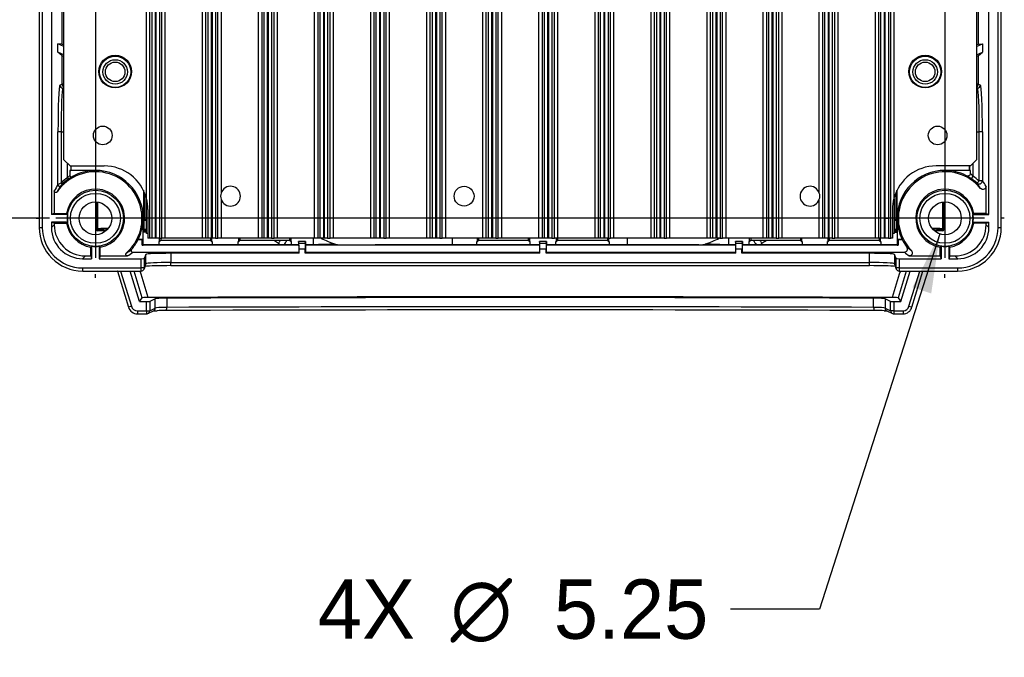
# Paper-space layout 'Layout1' of a CAD drawing. Header units: millimetres. Extents: x 18 to 263, y 21 to 193.
# Tile 8 of 9: x 184 to 263, y 51 to 103. Entities that reach past the tile are written whole.
import ezdxf
from ezdxf.enums import TextEntityAlignment as Align
from ezdxf.lldxf.tags import DXFTag

# ---------------------------------------------------------------- set-up
doc = ezdxf.new("R2010")
doc.units = ezdxf.units.MM
for name, color, linetype in [('Default', 7, 'Continuous'), ('MS-001558', 7, 'Continuous'), ('MS-001590', 7, 'Continuous'), ('MS-001592', 7, 'Continuous'), ('MS-001593', 7, 'Continuous')]:
    doc.layers.add(name, color=color, linetype=linetype)
doc.styles.add('SEACAD_Solid_Edge_ANSI', font='seans.ttf')
doc.styles.add('SEACAD_Solid_Edge_ANSI1_Symbols', font='semeca1.ttf')
tags = doc.linetypes.add('CENTER2', pattern=[28.575, 19.05, -3.175, 3.175, -3.175]).pattern_tags.tags
tags[10:11] = [DXFTag(74, 4), DXFTag(75, 0), DXFTag(340, '0'), DXFTag(46, 0.0), DXFTag(50, 0.0), DXFTag(44, 0.0), DXFTag(45, 0.0)]
tags[8:9] = [DXFTag(74, 4), DXFTag(75, 0), DXFTag(340, '0'), DXFTag(46, 0.0), DXFTag(50, 0.0), DXFTag(44, 0.0), DXFTag(45, 0.0)]
tags[6:7] = [DXFTag(74, 4), DXFTag(75, 0), DXFTag(340, '0'), DXFTag(46, 0.0), DXFTag(50, 0.0), DXFTag(44, 0.0), DXFTag(45, 0.0)]
tags[4:5] = [DXFTag(74, 4), DXFTag(75, 0), DXFTag(340, '0'), DXFTag(46, 0.0), DXFTag(50, 0.0), DXFTag(44, 0.0), DXFTag(45, 0.0)]
doc.dimstyles.new('ANSI_(inch)', dxfattribs={"dimtxt": 4.7625, "dimasz": 4.7625, "dimexe": 2.38125, "dimexo": 2.38125, "dimgap": 2.38125, "dimtad": 0, "dimtih": 1, "dimtoh": 1, "dimdec": 1, "dimlfac": 2, "dimzin": 4, "dimdsep": 46, "dimtxsty": 'SEACAD_Solid_Edge_ANSI', "dimblk1": '_SE_FILLED', "dimblk2": '_SE_FILLED', "dimsah": 1, "dimcen": 2.38125, "dimadec": 0, "dimazin": 0, "dimtfac": 1, "dimtofl": 0, "dimtmove": 0, "dimatfit": 3, "dimfxl": 1, "dimtolj": 1, "dimtzin": 4, "dimarcsym": 0})

# ---------------------------------------------------------------- blocks, each defined once
blk = doc.blocks.new('SE3')
at = {"layer": 'MS-001558', "color": 7, "linetype": 'Continuous'}
for p, q in [((194.45, 85.338), (194.45, 88.135)), ((254.45, 88.138), (254.45, 85.338)), ((194.575, 85.338), (194.45, 85.338)), ((254.45, 85.338), (254.325, 85.338))]:
    blk.add_line(p, q, dxfattribs=at)
at = {"layer": 'MS-001590', "color": 7, "linetype": 'Continuous'}
for p, q in [((185.847, 132.294), (185.847, 85.832)), ((186.097, 132.294), (186.097, 85.832)), ((262.803, 85.832), (262.803, 132.294)), ((263.053, 85.832), (263.053, 132.294)), ((186.837, 130.501), (186.837, 86.876)), ((262.063, 86.876), (262.063, 130.751)), ((187.679, 122.096), (187.679, 100.53)), ((261.222, 100.53), (261.222, 122.096)), ((187.825, 100.36), (187.34, 100.561)), ((187.34, 99.884), (187.34, 100.561)), ((187.679, 100.53), (187.34, 100.561)), ((261.075, 100.36), (261.56, 100.561)), ((261.222, 100.53), (261.56, 100.561)), ((261.56, 100.561), (261.56, 99.884)), ((187.825, 99.683), (187.34, 99.884)), ((187.679, 99.634), (187.34, 99.884)), ((187.679, 99.634), (187.679, 97.316)), ((261.075, 99.683), (261.56, 99.884)), ((261.222, 99.634), (261.56, 99.884)), ((261.222, 97.316), (261.222, 99.634)), ((187.518, 97.252), (187.679, 97.316)), ((261.222, 97.316), (261.383, 97.252)), ((187.825, 97.043), (187.755, 97.014)), ((187.825, 97.014), (187.755, 97.014)), ((261.146, 97.014), (261.075, 97.043)), ((261.146, 97.014), (261.075, 97.014)), ((187.605, 93.515), (187.358, 93.515)), ((187.358, 89.268), (187.358, 93.515)), ((187.605, 93.515), (187.825, 93.515)), ((187.605, 93.515), (187.605, 89.39)), ((261.075, 93.515), (261.295, 93.515)), ((261.295, 89.567), (261.295, 93.515)), ((261.543, 93.515), (261.295, 93.515)), ((261.543, 93.515), (261.543, 89.567)), ((188.13, 89.82), (188.13, 90.959)), ((260.771, 90.959), (260.771, 89.951)), ((190.363, 90.393), (188.31, 90.393)), ((188.31, 90.393), (188.31, 89.994)), ((188.377, 90.763), (188.377, 90.395)), ((188.42, 90.408), (188.377, 90.395)), ((188.42, 90.408), (188.42, 90.763)), ((190.363, 90.408), (188.42, 90.408)), ((190.363, 90.408), (190.363, 90.393)), ((260.481, 90.408), (258.538, 90.408)), ((258.538, 90.393), (258.538, 90.408)), ((260.591, 90.393), (258.538, 90.393)), ((260.481, 90.763), (260.481, 90.408)), ((260.523, 90.395), (260.481, 90.408)), ((260.523, 90.395), (260.523, 90.763)), ((260.591, 90.166), (260.591, 90.393)), ((261.543, 89.567), (261.295, 89.567)), ((187.06, 88.757), (187.06, 86.942)), ((194.208, 88.823), (194.208, 85.464)), ((194.226, 88.788), (194.226, 85.481)), ((194.308, 88.605), (194.308, 86.442)), ((254.593, 88.605), (254.593, 86.442)), ((254.675, 85.481), (254.675, 88.788)), ((254.692, 85.464), (254.692, 88.823)), ((261.841, 86.942), (261.841, 89.127)), ((187.06, 86.942), (186.837, 86.876)), ((187.06, 86.942), (188.05, 86.942)), ((194.065, 87.073), (194.065, 86.053)), ((254.836, 86.053), (254.836, 87.073)), ((261.841, 86.942), (260.85, 86.942)), ((261.841, 86.942), (262.063, 86.876)), ((188.13, 86.876), (186.837, 86.876)), ((186.837, 86.251), (186.837, 85.823)), ((188.13, 86.251), (186.837, 86.251)), ((187.06, 86.184), (186.837, 86.251)), ((187.06, 86.184), (187.06, 86.045)), ((187.06, 86.184), (188.05, 86.184)), ((194.189, 86.387), (194.189, 85.444)), ((194.205, 86.563), (194.207, 86.563)), ((194.205, 86.563), (194.205, 85.46)), ((194.207, 84.433), (194.207, 86.563)), ((254.693, 86.563), (254.693, 84.433)), ((254.693, 86.563), (254.696, 86.563)), ((254.696, 85.46), (254.696, 86.563)), ((254.712, 85.444), (254.712, 86.387)), ((260.77, 86.876), (262.063, 86.876)), ((260.77, 86.251), (262.063, 86.251)), ((261.841, 86.184), (260.85, 86.184)), ((261.841, 86.184), (262.063, 86.251)), ((261.841, 86.045), (261.841, 86.184)), ((262.063, 85.823), (262.063, 86.251)), ((185.847, 85.832), (186.097, 85.832)), ((187.06, 86.045), (186.837, 85.823)), ((194.205, 85.46), (194.189, 85.444)), ((194.193, 85.444), (194.189, 85.444)), ((194.193, 85.444), (194.205, 85.46)), ((194.193, 84.413), (194.193, 85.444)), ((194.226, 85.481), (194.208, 85.464)), ((194.45, 85.464), (194.208, 85.464)), ((194.308, 85.563), (194.226, 85.481)), ((194.308, 85.61), (194.308, 85.563)), ((194.45, 85.563), (194.308, 85.563)), ((254.45, 85.563), (254.593, 85.563)), ((254.45, 85.464), (254.692, 85.464)), ((254.593, 85.61), (254.593, 85.563)), ((254.593, 85.563), (254.675, 85.481)), ((254.675, 85.481), (254.692, 85.464)), ((254.708, 85.444), (254.696, 85.46)), ((254.696, 85.46), (254.712, 85.444)), ((254.708, 85.444), (254.708, 84.413)), ((254.708, 85.444), (254.712, 85.444)), ((262.063, 85.823), (261.841, 86.045)), ((262.803, 85.832), (263.053, 85.832)), ((193.789, 84.855), (193.792, 84.858)), ((193.789, 84.855), (194.105, 84.855)), ((194.105, 84.858), (193.792, 84.858)), ((194.105, 84.858), (194.105, 84.855)), ((194.105, 84.412), (194.105, 84.855)), ((195.472, 84.433), (195.472, 84.696)), ((195.472, 84.696), (195.515, 84.696)), ((195.515, 84.696), (195.515, 84.963)), ((195.6, 84.781), (195.515, 84.696)), ((195.6, 84.963), (195.6, 84.781)), ((199.6, 84.781), (195.6, 84.781)), ((199.6, 84.963), (199.6, 84.781)), ((199.685, 84.696), (199.6, 84.781)), ((199.685, 84.963), (199.685, 84.696)), ((199.685, 84.696), (199.729, 84.696)), ((199.729, 84.696), (199.729, 84.433)), ((201.822, 84.433), (201.822, 84.696)), ((201.822, 84.696), (201.865, 84.696)), ((201.865, 84.696), (201.865, 84.963)), ((201.95, 84.781), (201.865, 84.696)), ((201.95, 84.963), (201.95, 84.781)), ((205.95, 84.781), (201.95, 84.781)), ((205.95, 84.963), (205.95, 84.781)), ((206.035, 84.696), (205.95, 84.781)), ((206.035, 84.963), (206.035, 84.696)), ((206.035, 84.696), (206.079, 84.696)), ((206.079, 84.696), (206.079, 84.433)), ((207.231, 84.707), (206.67, 84.707)), ((206.67, 84.707), (206.67, 84.433)), ((206.696, 84.575), (206.67, 84.707)), ((206.696, 84.575), (207.204, 84.575)), ((207.204, 84.575), (207.231, 84.707)), ((207.231, 84.707), (207.231, 84.433)), ((207.825, 84.963), (207.825, 84.433)), ((219.015, 84.433), (219.015, 84.963)), ((220.972, 84.696), (221.015, 84.696)), ((220.972, 84.433), (220.972, 84.696)), ((221.015, 84.696), (221.015, 84.963)), ((221.1, 84.781), (221.015, 84.696)), ((221.1, 84.963), (221.1, 84.781)), ((225.1, 84.781), (221.1, 84.781)), ((225.1, 84.963), (225.1, 84.781)), ((225.185, 84.696), (225.1, 84.781)), ((225.185, 84.963), (225.185, 84.696)), ((225.185, 84.696), (225.229, 84.696)), ((225.229, 84.696), (225.229, 84.433)), ((226.556, 84.707), (225.995, 84.707)), ((225.995, 84.707), (225.995, 84.433)), ((226.021, 84.575), (225.995, 84.707)), ((226.021, 84.575), (226.529, 84.575)), ((226.529, 84.575), (226.556, 84.707)), ((226.556, 84.707), (226.556, 84.433)), ((227.322, 84.696), (227.365, 84.696)), ((227.322, 84.433), (227.322, 84.696)), ((227.365, 84.696), (227.365, 84.963)), ((227.45, 84.781), (227.365, 84.696)), ((227.45, 84.963), (227.45, 84.781)), ((231.45, 84.781), (227.45, 84.781)), ((231.45, 84.963), (231.45, 84.781)), ((231.535, 84.696), (231.45, 84.781)), ((231.535, 84.963), (231.535, 84.696)), ((231.535, 84.696), (231.579, 84.696)), ((231.579, 84.696), (231.579, 84.433)), ((233.028, 84.963), (233.028, 84.433)), ((241.183, 84.433), (241.183, 84.963)), ((242.281, 84.707), (241.72, 84.707)), ((241.72, 84.707), (241.72, 84.433)), ((241.746, 84.575), (241.72, 84.707)), ((241.746, 84.575), (242.254, 84.575)), ((242.254, 84.575), (242.281, 84.707)), ((242.281, 84.707), (242.281, 84.433)), ((242.822, 84.433), (242.822, 84.696)), ((242.822, 84.696), (242.865, 84.696)), ((242.865, 84.696), (242.865, 84.963)), ((242.95, 84.781), (242.865, 84.696)), ((242.95, 84.963), (242.95, 84.781)), ((246.95, 84.781), (242.95, 84.781)), ((246.95, 84.963), (246.95, 84.781)), ((247.035, 84.696), (246.95, 84.781)), ((247.035, 84.963), (247.035, 84.696)), ((247.035, 84.696), (247.079, 84.696)), ((247.079, 84.696), (247.079, 84.433)), ((249.122, 84.433), (249.122, 84.696)), ((249.122, 84.696), (249.165, 84.696)), ((249.165, 84.696), (249.165, 84.963)), ((249.25, 84.781), (249.165, 84.696)), ((249.25, 84.963), (249.25, 84.781)), ((253.25, 84.781), (249.25, 84.781)), ((253.25, 84.963), (253.25, 84.781)), ((253.335, 84.696), (253.25, 84.781)), ((253.335, 84.963), (253.335, 84.696)), ((253.335, 84.696), (253.379, 84.696)), ((253.379, 84.696), (253.379, 84.433)), ((254.795, 84.855), (254.795, 84.858)), ((255.108, 84.858), (254.795, 84.858)), ((254.795, 84.855), (255.111, 84.855)), ((254.795, 84.855), (254.795, 84.412)), ((255.108, 84.858), (255.111, 84.855)), ((189.984, 83.548), (189.984, 84.251)), ((190.05, 84.33), (190.05, 83.325)), ((190.675, 84.33), (190.675, 83.325)), ((190.742, 83.548), (190.742, 84.251)), ((193.357, 83.856), (206.68, 83.856)), ((194.105, 84.413), (194.193, 84.413)), ((206.68, 84.412), (194.105, 84.412)), ((194.207, 84.433), (194.193, 84.413)), ((195.472, 84.433), (194.207, 84.433)), ((195.475, 84.43), (195.472, 84.433)), ((199.725, 84.43), (195.475, 84.43)), ((199.729, 84.433), (199.725, 84.43)), ((201.822, 84.433), (199.729, 84.433)), ((201.825, 84.43), (201.822, 84.433)), ((206.075, 84.43), (201.825, 84.43)), ((206.079, 84.433), (206.075, 84.43)), ((206.67, 84.433), (206.079, 84.433)), ((206.67, 84.433), (206.68, 84.412)), ((206.68, 84.412), (206.68, 83.856)), ((206.7, 83.754), (206.68, 83.856)), ((206.7, 83.754), (206.7, 84.075)), ((207.2, 84.075), (206.7, 84.075)), ((207.2, 83.754), (207.2, 84.075)), ((207.2, 83.754), (207.221, 83.856)), ((207.231, 84.433), (207.22, 84.412)), ((207.22, 84.412), (207.221, 83.856)), ((226.005, 84.412), (207.22, 84.412)), ((207.221, 83.856), (226.005, 83.856)), ((207.825, 84.433), (207.231, 84.433)), ((207.825, 84.433), (207.827, 84.431)), ((207.827, 84.431), (219.013, 84.431)), ((219.013, 84.431), (219.015, 84.433)), ((220.972, 84.433), (219.015, 84.433)), ((220.975, 84.43), (220.972, 84.433)), ((225.225, 84.43), (220.975, 84.43)), ((225.229, 84.433), (225.225, 84.43)), ((225.995, 84.433), (225.229, 84.433)), ((225.995, 84.433), (226.005, 84.412)), ((226.005, 84.412), (226.005, 83.856)), ((226.025, 83.754), (226.005, 83.856)), ((226.025, 83.754), (226.025, 84.075)), ((226.525, 84.075), (226.025, 84.075)), ((226.525, 83.754), (226.525, 84.075)), ((226.525, 83.754), (226.546, 83.856)), ((226.556, 84.433), (226.545, 84.412)), ((226.545, 84.412), (226.546, 83.856)), ((241.73, 84.412), (226.545, 84.412)), ((226.546, 83.856), (241.73, 83.856)), ((227.322, 84.433), (226.556, 84.433)), ((227.325, 84.43), (227.322, 84.433)), ((231.575, 84.43), (227.325, 84.43)), ((231.579, 84.433), (231.575, 84.43)), ((233.028, 84.433), (231.579, 84.433)), ((233.028, 84.433), (233.034, 84.426)), ((233.034, 84.426), (241.176, 84.426)), ((241.176, 84.426), (241.183, 84.433)), ((241.72, 84.433), (241.183, 84.433)), ((241.72, 84.433), (241.73, 84.412)), ((241.73, 84.412), (241.73, 83.856)), ((241.75, 83.754), (241.73, 83.856)), ((241.75, 83.754), (241.75, 84.075)), ((242.25, 84.075), (241.75, 84.075)), ((242.25, 83.754), (242.25, 84.075)), ((242.25, 83.754), (242.271, 83.856)), ((242.281, 84.433), (242.27, 84.412)), ((254.795, 84.412), (242.27, 84.412)), ((242.27, 84.412), (242.271, 83.856)), ((242.271, 83.856), (255.282, 83.856)), ((242.822, 84.433), (242.281, 84.433)), ((242.825, 84.43), (242.822, 84.433)), ((247.075, 84.43), (242.825, 84.43)), ((247.079, 84.433), (247.075, 84.43)), ((249.122, 84.433), (247.079, 84.433)), ((249.125, 84.43), (249.122, 84.433)), ((253.375, 84.43), (249.125, 84.43)), ((253.379, 84.433), (253.375, 84.43)), ((254.693, 84.433), (253.379, 84.433)), ((254.708, 84.413), (254.693, 84.433)), ((254.708, 84.413), (254.795, 84.413)), ((258.159, 83.548), (258.159, 84.251)), ((258.225, 84.33), (258.225, 83.325)), ((258.85, 84.33), (258.85, 83.325)), ((258.917, 83.548), (258.917, 84.251)), ((189.335, 83.325), (189.557, 83.548)), ((189.335, 83.325), (190.05, 83.325)), ((189.557, 83.548), (189.984, 83.548)), ((189.984, 83.548), (190.05, 83.325)), ((190.742, 83.548), (190.675, 83.325)), ((190.675, 83.325), (194.033, 83.325)), ((190.742, 83.548), (192.924, 83.548)), ((194.033, 82.585), (194.033, 83.325)), ((194.416, 83.668), (194.283, 83.336)), ((194.283, 83.336), (194.283, 82.585)), ((194.416, 82.918), (194.416, 83.668)), ((196.416, 83.754), (196.416, 83.014)), ((206.7, 83.754), (196.416, 83.754)), ((196.416, 83.014), (252.485, 83.014)), ((196.416, 82.764), (196.416, 83.014)), ((226.025, 83.754), (207.2, 83.754)), ((241.75, 83.754), (226.525, 83.754)), ((252.485, 83.754), (242.25, 83.754)), ((252.485, 83.014), (252.485, 83.754)), ((252.485, 82.764), (252.485, 83.014)), ((254.485, 83.668), (254.485, 82.918)), ((254.617, 83.336), (254.485, 83.668)), ((254.617, 82.585), (254.617, 83.336)), ((254.867, 83.325), (258.225, 83.325)), ((254.867, 83.325), (254.867, 82.585)), ((255.666, 83.548), (258.159, 83.548)), ((258.159, 83.548), (258.225, 83.325)), ((258.917, 83.548), (258.85, 83.325)), ((258.85, 83.325), (259.566, 83.325)), ((258.917, 83.548), (259.343, 83.548)), ((259.343, 83.548), (259.566, 83.325)), ((189.344, 82.585), (194.033, 82.585)), ((189.344, 82.335), (189.344, 82.585)), ((189.344, 82.335), (194.033, 82.335)), ((194.283, 82.585), (194.033, 82.585)), ((194.033, 82.335), (194.033, 82.585)), ((194.265, 82.492), (194.398, 82.825)), ((194.283, 82.585), (194.416, 82.918)), ((196.416, 82.764), (252.485, 82.764)), ((254.485, 82.918), (254.617, 82.585)), ((254.502, 82.825), (254.635, 82.492)), ((254.867, 82.585), (254.617, 82.585)), ((254.867, 82.585), (259.556, 82.585)), ((254.867, 82.585), (254.867, 82.335)), ((254.867, 82.335), (259.556, 82.335)), ((259.556, 82.585), (259.556, 82.335))]:
    blk.add_line(p, q, dxfattribs=at)
for centre, radius in [((191.95, 98.313), 1.25), ((256.95, 98.313), 1.25), ((191.95, 98.313), 0.98), ((191.95, 98.313), 0.784), ((256.95, 98.313), 0.98), ((256.95, 98.313), 0.784), ((190.363, 86.563), 2.254), ((190.363, 86.563), 2.004), ((258.538, 86.563), 2.254), ((258.538, 86.563), 2.004), ((190.363, 86.563), 1.312), ((258.538, 86.563), 1.312)]:
    blk.add_circle(centre, radius, dxfattribs=at)
for centre, radius, start, end in [((190.363, 86.563), 3.737, 7.84916, 145.3732), ((190.363, 86.563), 3.83, 90, 118.73718), ((190.363, 86.563), 3.845, 0, 90), ((258.538, 86.563), 3.845, 90, 180), ((258.538, 86.563), 3.737, 40.02979, 172.15084), ((258.538, 86.563), 3.83, 64.06358, 90), ((258.598, 88.312), 2.722, 37.02706, 42.92369), ((189.566, 85.086), 4.729, 114.49775, 117.84116), ((189.185, 87.743), 2.16, 133.89619, 138.23813), ((190.366, 86.563), 3.951, 124.47107, 134.326), ((190.36, 86.563), 3.826, 124.46975, 134.32568), ((190.431, 87.624), 3.181, 131.82113, 136.33248), ((190.809, 85.897), 4.629, 119.61352, 124.37773), ((258.129, 85.92), 4.588, 56.66476, 62.98406), ((258.541, 86.564), 3.823, 47.49223, 56.51918), ((258.53, 86.563), 4.062, 47.49272, 56.5155), ((261.293, 89.567), 0.25, 227.63809, 359.8617), ((257.23, 86.509), 4.84, 30.5164, 36.42187), ((261.283, 89.567), 0.0125, 227.52535, 0.15286), ((191.587, 86.538), 4.806, 146.61852, 153.44438), ((190.363, 86.563), 2.343, 279.31394, 170.68606), ((258.538, 86.563), 2.343, 9.31394, 260.68606), ((196.453, 96.916), 13.042, 229.88673, 230.34412), ((252.28, 97.117), 13.303, 309.66037, 310.10878), ((196.621, 76.009), 13.303, 129.66037, 130.10878), ((190.363, 86.563), 2.343, 189.31394, 260.68606), ((190.363, 86.563), 2.254, 172.032, 187.968), ((190.363, 86.563), 3.83, 333.5693, 357.36587), ((258.538, 86.563), 3.83, 182.63413, 206.4307), ((258.538, 86.563), 2.343, 279.31394, 350.68606), ((258.538, 86.563), 2.254, 352.032, 7.968), ((252.28, 76.009), 13.303, 49.89122, 50.33963), ((190.363, 86.563), 3.737, 311.54569, 352.15084), ((258.538, 86.563), 3.737, 187.84916, 223.91578), ((190.363, 86.561), 3.828, 319.2461, 333.53137), ((258.538, 86.561), 3.828, 206.46863, 217.02869), ((179.809, 92.821), 13.303, 319.89122, 320.33963), ((190.363, 86.563), 2.254, 262.032, 277.968), ((200.917, 92.821), 13.303, 219.66037, 220.10878), ((190.3, 87.833), 4.795, 302.00403, 308.15693), ((193.357, 83.981), 0.125, 139.29109, 270.13141), ((255.282, 84.105), 0.25, 269.8876, 36.98216), ((258.625, 87.899), 4.812, 229.21948, 234.72228), ((247.984, 92.821), 13.303, 319.89122, 320.33963), ((258.538, 86.563), 2.254, 262.032, 277.968), ((269.092, 92.821), 13.303, 219.66037, 220.10878), ((194.033, 82.585), 0.25, 270, 338.20913), ((254.867, 82.585), 0.25, 201.79087, 270)]:
    blk.add_arc(centre, radius, start, end, dxfattribs=at)
for centre, major_axis, ratio, start_param, end_param in [((192.674, 98.458), (-5, 2.071), 0.012094, -0.24174, -0.038623), ((256.227, 98.458), (5, 2.071), 0.012094, 0.038623, 0.24174), ((192.674, 97.568), (-5, 2.071), 0.012094, 0.048644, 0.251761), ((256.227, 97.568), (5, 2.071), 0.012094, -0.251761, -0.048644), ((187.521, 93.515), (0, -3.738), 0.043619, 3.159029, 4.712389), ((187.755, 97.252), (0.088, -0.221), 0.998896, 4.332447, 5.902482), ((192.674, 97.313), (-5, 0), 0.016626, -0.246751, -0.043633), ((187.916, 97.316), (0.088, -0.221), 0.998896, 4.332447, 5.51075), ((256.227, 97.313), (5, 0), 0.016626, 0.043633, 0.246751), ((260.985, 97.316), (0.088, 0.221), 0.998896, 3.914028, 5.092331), ((261.146, 97.252), (0.088, 0.221), 0.998896, 3.522296, 5.092331), ((261.38, 93.515), (0, 3.738), 0.043619, 4.712389, 6.265749), ((187.758, 93.515), (0, 3.5), 0.043619, 0.017434, 1.570794), ((261.143, 93.515), (0, 3.5), 0.043619, 4.712391, 6.265751), ((188.14, 90.395), (0.238, 0), 0.013091, -0.775967, -0.043633), ((260.76, 90.395), (-0.237, 0), 0.013091, 0.043633, 0.775967), ((187.6, 89.39), (0.0873, -0.0894), 0.031219, 0.013096, 1.540313), ((188.124, 89.82), (0.071, -0.103), 0.035971, 0.013098, 1.546106), ((260.781, 89.951), (-0.131, -0.198), 0.036391, 4.736457, 6.270087), ((261.285, 89.558), (-0.16, -0.175), 0.03217, 4.741866, 6.270089), ((257.173, 86.563), (5.387, 0), 0.953994, 0.522353, 0.624309), ((191.824, 86.563), (-5.29, 0), 0.953994, 5.717587, 5.83343), ((187.482, 89.268), (0.104, -0.069), 0.996908, 3.730138, 6.115811), ((192.009, 86.563), (-2.195, 0), 0.661476, 3.141593, 3.500675), ((256.891, 86.563), (-2.195, 0), 0.661476, 5.924102, 6.283185), ((192.009, 86.563), (2.195, 0), 0.661476, 5.924102, 6.161686), ((256.891, 86.563), (-2.195, 0), 0.661476, 0.121499, 0.359083), ((189.35, 85.838), (2.479, 2.479), 0.99837, 2.357146, 3.926039), ((189.35, 85.838), (2.302, 2.302), 0.998099, 2.357146, 3.926039), ((189.34, 85.827), (1.771, 1.771), 0.998099, 2.357146, 3.926039), ((189.562, 86.05), (1.771, 1.771), 0.998099, 2.357146, 3.926039), ((259.338, 86.05), (-1.771, 1.771), 0.998099, 2.357146, 3.926039), ((259.55, 85.838), (-2.302, 2.302), 0.998099, 2.357146, 3.926039), ((259.55, 85.838), (-2.479, 2.479), 0.99837, 2.357146, 3.926039), ((259.561, 85.827), (-1.771, 1.771), 0.998099, 2.357146, 3.926039), ((206.696, 84.075), (0, -0.5), 0.008727, 1.570796, 3.097959), ((207.205, 84.075), (0, 0.5), 0.008727, 0.043633, 1.570796), ((226.021, 84.075), (0, -0.5), 0.008727, 1.570796, 3.097959), ((226.53, 84.075), (0, 0.5), 0.008727, 0.043633, 1.570796), ((241.746, 84.075), (0, -0.5), 0.008727, 1.570796, 3.097959), ((242.255, 84.075), (0, 0.5), 0.008727, 0.043633, 1.570796), ((190.363, 87.996), (0, -5.196), 0.953994, 0.542986, 0.648708), ((258.538, 87.9), (0, -5.292), 0.953994, 5.582245, 5.678118), ((194.033, 83.336), (0.25, 0), 0.043661, 4.712389, 6.265732), ((196.416, 83.667), (-2, 0), 0.043661, 4.712389, 6.265732), ((196.416, 82.916), (-2, 0), 0.049119, 4.712389, 6.265732), ((252.485, 83.667), (2, 0), 0.043661, 0.017453, 1.570796), ((252.485, 82.916), (-2, 0), 0.049119, 3.159046, 4.712389), ((254.867, 83.336), (-0.25, 0), 0.043661, 0.017453, 1.570796), ((194.033, 82.585), (-0.232, 0.093), 0.998896, 3.141593, 3.522296), ((196.416, 82.666), (-2.25, 0), 0.043661, 4.712389, 5.875257), ((194.166, 82.918), (-0.232, 0.093), 0.998896, 3.141593, 3.522296), ((252.485, 82.666), (2.25, 0), 0.043661, 0.407928, 1.570796), ((254.735, 82.918), (0.232, 0.093), 0.998896, 2.760889, 3.141593), ((254.867, 82.585), (0.232, 0.093), 0.998896, 2.760889, 3.141593)]:
    blk.add_ellipse(centre, major_axis=major_axis, ratio=ratio, start_param=start_param, end_param=end_param, dxfattribs=at)
for points, knots in [([(260.213, 90.007), (260.286, 89.972), (260.372, 89.969), (260.486, 90.005), (260.523, 90.024), (260.578, 90.084), (260.591, 90.125), (260.591, 90.166)], [0, 0, 0, 0, 0.5, 0.5, 0.75, 0.75, 1, 1, 1, 1]), ([(188.31, 89.994), (188.31, 89.972), (188.317, 89.949), (188.349, 89.917), (188.37, 89.908), (188.435, 89.893), (188.482, 89.9), (188.521, 89.921)], [0, 0, 0, 0, 0.25, 0.25, 0.5, 0.5, 1, 1, 1, 1]), ([(187.288, 88.687), (187.285, 88.682), (187.282, 88.678), (187.278, 88.674), (187.269, 88.664), (187.257, 88.655), (187.245, 88.648), (187.233, 88.641), (187.219, 88.636), (187.205, 88.634), (187.191, 88.632), (187.177, 88.632), (187.163, 88.634), (187.149, 88.636), (187.136, 88.641), (187.124, 88.648), (187.111, 88.655), (187.1, 88.664), (187.091, 88.674), (187.082, 88.685), (187.074, 88.697), (187.069, 88.71), (187.064, 88.723), (187.061, 88.737), (187.06, 88.751), (187.06, 88.753), (187.06, 88.755), (187.06, 88.757)], [0, 0, 0, 0, 0.048975, 0.048975, 0.048975, 0.182887, 0.182887, 0.182887, 0.316761, 0.316761, 0.316761, 0.450065, 0.450065, 0.450065, 0.582776, 0.582776, 0.582776, 0.715129, 0.715129, 0.715129, 0.847514, 0.847514, 0.847514, 0.980306, 0.980306, 0.980306, 1, 1, 1, 1]), ([(261.841, 89.127), (261.841, 89.075), (261.825, 89.025), (261.766, 88.942), (261.724, 88.909), (261.628, 88.875), (261.575, 88.872), (261.477, 88.899), (261.432, 88.927), (261.399, 88.967)], [0, 0, 0, 0, 0.25, 0.25, 0.5, 0.5, 0.75, 0.75, 1, 1, 1, 1]), ([(192.924, 83.548), (192.898, 83.548), (192.873, 83.555), (192.832, 83.584), (192.816, 83.605), (192.798, 83.652), (192.797, 83.678), (192.809, 83.727), (192.822, 83.749), (192.841, 83.766)], [0, 0, 0, 0, 0.25, 0.25, 0.5, 0.5, 0.75, 0.75, 1, 1, 1, 1]), ([(255.846, 83.971), (255.88, 83.936), (255.903, 83.89), (255.921, 83.795), (255.915, 83.745), (255.877, 83.655), (255.845, 83.616), (255.764, 83.562), (255.715, 83.548), (255.666, 83.548)], [0, 0, 0, 0, 0.25, 0.25, 0.5, 0.5, 0.75, 0.75, 1, 1, 1, 1])]:
    blk.add_open_spline(points, degree=3, knots=knots, dxfattribs=at)
at = {"layer": 'MS-001592', "color": 7, "linetype": 'Continuous'}
for p, q in [((194.706, 133.213), (194.706, 84.963)), ((194.903, 84.963), (194.903, 133.213)), ((195.153, 133.213), (195.153, 84.963)), ((195.248, 84.963), (195.248, 133.213)), ((195.498, 133.213), (195.498, 84.963)), ((195.695, 84.963), (195.695, 133.213)), ((195.945, 133.213), (195.945, 84.963)), ((198.956, 84.963), (198.956, 133.213)), ((199.206, 133.213), (199.206, 84.963)), ((199.403, 84.963), (199.403, 133.213)), ((199.653, 133.213), (199.653, 84.963)), ((199.748, 84.963), (199.748, 133.213)), ((199.998, 133.213), (199.998, 84.963)), ((200.195, 84.963), (200.195, 133.213)), ((200.445, 133.213), (200.445, 88.586)), ((203.456, 84.963), (203.456, 133.213)), ((203.706, 133.213), (203.706, 84.963)), ((203.903, 84.963), (203.903, 133.213)), ((204.153, 133.213), (204.153, 84.963)), ((204.248, 84.963), (204.248, 133.213)), ((204.498, 133.213), (204.498, 84.963)), ((204.695, 84.963), (204.695, 133.213)), ((204.945, 133.213), (204.945, 84.963)), ((207.956, 84.963), (207.956, 133.213)), ((208.206, 133.213), (208.206, 84.963)), ((208.403, 84.963), (208.403, 133.213)), ((208.653, 133.213), (208.653, 84.963)), ((208.748, 84.963), (208.748, 133.213)), ((208.998, 133.213), (208.998, 84.963)), ((209.195, 84.963), (209.195, 133.213)), ((209.445, 133.213), (209.445, 84.963)), ((212.456, 84.963), (212.456, 133.213)), ((212.706, 133.213), (212.706, 84.963)), ((212.903, 84.963), (212.903, 133.213)), ((213.153, 133.213), (213.153, 84.963)), ((213.248, 84.963), (213.248, 133.213)), ((213.498, 133.213), (213.498, 84.963)), ((213.695, 84.963), (213.695, 133.213)), ((213.945, 133.213), (213.945, 84.963)), ((216.956, 84.963), (216.956, 133.213)), ((217.206, 133.213), (217.206, 84.963)), ((217.403, 84.963), (217.403, 133.213)), ((217.653, 133.213), (217.653, 84.963)), ((217.748, 84.963), (217.748, 133.213)), ((217.998, 133.213), (217.998, 84.963)), ((218.195, 84.963), (218.195, 133.213)), ((218.445, 133.213), (218.445, 84.963)), ((221.456, 84.963), (221.456, 133.213)), ((221.706, 133.213), (221.706, 84.963)), ((221.903, 84.963), (221.903, 133.213)), ((222.153, 133.213), (222.153, 84.963)), ((222.248, 84.963), (222.248, 133.213)), ((222.498, 133.213), (222.498, 84.963)), ((222.695, 84.963), (222.695, 133.213)), ((222.945, 133.213), (222.945, 84.963)), ((225.956, 84.963), (225.956, 133.213)), ((226.206, 133.213), (226.206, 84.963)), ((226.403, 84.963), (226.403, 133.213)), ((226.653, 133.213), (226.653, 84.963)), ((226.748, 84.963), (226.748, 133.213)), ((226.998, 133.213), (226.998, 84.963)), ((227.195, 84.963), (227.195, 133.213)), ((227.445, 133.213), (227.445, 84.963)), ((230.456, 84.963), (230.456, 133.213)), ((230.706, 133.213), (230.706, 84.963)), ((230.903, 84.963), (230.903, 133.213)), ((231.153, 133.213), (231.153, 84.963)), ((231.248, 84.963), (231.248, 133.213)), ((231.498, 133.213), (231.498, 84.963)), ((231.695, 84.963), (231.695, 133.213)), ((231.945, 133.213), (231.945, 84.963)), ((234.956, 84.963), (234.956, 133.213)), ((235.206, 133.213), (235.206, 84.963)), ((235.403, 84.963), (235.403, 133.213)), ((235.653, 133.213), (235.653, 84.963)), ((235.748, 84.963), (235.748, 133.213)), ((235.998, 133.213), (235.998, 84.963)), ((236.195, 84.963), (236.195, 133.213)), ((236.445, 133.213), (236.445, 84.963)), ((239.456, 84.963), (239.456, 133.213)), ((239.706, 133.213), (239.706, 84.963)), ((239.903, 84.963), (239.903, 133.213)), ((240.153, 133.213), (240.153, 84.963)), ((240.248, 84.963), (240.248, 133.213)), ((240.498, 133.213), (240.498, 84.963)), ((240.695, 84.963), (240.695, 133.213)), ((240.945, 133.213), (240.945, 84.963)), ((243.956, 84.963), (243.956, 133.213)), ((244.206, 133.213), (244.206, 84.963)), ((244.403, 84.963), (244.403, 133.213)), ((244.653, 133.213), (244.653, 84.963)), ((244.748, 84.963), (244.748, 133.213)), ((244.998, 133.213), (244.998, 84.963)), ((245.195, 84.963), (245.195, 133.213)), ((245.445, 133.213), (245.445, 84.963)), ((248.456, 88.586), (248.456, 133.213)), ((248.706, 133.213), (248.706, 84.963)), ((248.903, 84.963), (248.903, 133.213)), ((249.153, 133.213), (249.153, 84.963)), ((249.248, 84.963), (249.248, 133.213)), ((249.498, 133.213), (249.498, 84.963)), ((249.695, 84.963), (249.695, 133.213)), ((249.945, 133.213), (249.945, 84.963)), ((252.956, 84.963), (252.956, 133.213)), ((253.206, 133.213), (253.206, 84.963)), ((253.403, 84.963), (253.403, 133.213)), ((253.653, 133.213), (253.653, 84.963)), ((253.748, 84.963), (253.748, 133.213)), ((253.998, 133.213), (253.998, 84.963)), ((254.195, 84.963), (254.195, 133.213)), ((194.456, 88.17), (194.456, 129.481)), ((254.445, 129.481), (254.445, 88.17)), ((187.825, 91.263), (187.825, 126.388)), ((261.075, 126.388), (261.075, 91.263)), ((187.825, 91.263), (188.325, 90.763)), ((260.575, 90.763), (261.075, 91.263)), ((188.325, 90.763), (191.075, 90.763)), ((260.575, 90.763), (257.825, 90.763)), ((200.445, 88.09), (200.445, 84.963)), ((248.456, 84.963), (248.456, 88.09)), ((194.575, 87.263), (194.575, 84.963)), ((254.325, 87.263), (254.325, 84.963)), ((194.706, 84.963), (194.575, 84.963)), ((194.903, 84.963), (194.706, 84.963)), ((195.153, 84.963), (194.903, 84.963)), ((195.248, 84.963), (195.153, 84.963)), ((195.498, 84.963), (195.248, 84.963)), ((195.498, 84.963), (195.695, 84.963)), ((195.945, 84.963), (195.695, 84.963)), ((198.956, 84.963), (195.945, 84.963)), ((199.206, 84.963), (198.956, 84.963)), ((199.403, 84.963), (199.206, 84.963)), ((199.653, 84.963), (199.403, 84.963)), ((199.748, 84.963), (199.653, 84.963)), ((199.998, 84.963), (199.748, 84.963)), ((199.998, 84.963), (200.195, 84.963)), ((200.445, 84.963), (200.195, 84.963)), ((203.456, 84.963), (200.445, 84.963)), ((203.706, 84.963), (203.456, 84.963)), ((203.903, 84.963), (203.706, 84.963)), ((204.153, 84.963), (203.903, 84.963)), ((204.248, 84.963), (204.153, 84.963)), ((204.498, 84.963), (204.248, 84.963)), ((204.498, 84.963), (204.695, 84.963)), ((204.945, 84.963), (204.695, 84.963)), ((207.956, 84.963), (204.945, 84.963)), ((208.206, 84.963), (207.956, 84.963)), ((208.403, 84.963), (208.206, 84.963)), ((208.653, 84.963), (208.403, 84.963)), ((208.748, 84.963), (208.653, 84.963)), ((208.998, 84.963), (208.748, 84.963)), ((208.998, 84.963), (209.195, 84.963)), ((209.445, 84.963), (209.195, 84.963)), ((212.456, 84.963), (209.445, 84.963)), ((212.706, 84.963), (212.456, 84.963)), ((212.903, 84.963), (212.706, 84.963)), ((213.153, 84.963), (212.903, 84.963)), ((213.248, 84.963), (213.153, 84.963)), ((213.498, 84.963), (213.248, 84.963)), ((213.498, 84.963), (213.695, 84.963)), ((213.945, 84.963), (213.695, 84.963)), ((216.956, 84.963), (213.945, 84.963)), ((217.206, 84.963), (216.956, 84.963)), ((217.403, 84.963), (217.206, 84.963)), ((217.653, 84.963), (217.403, 84.963)), ((217.748, 84.963), (217.653, 84.963)), ((217.998, 84.963), (217.748, 84.963)), ((217.998, 84.963), (218.195, 84.963)), ((218.445, 84.963), (218.195, 84.963)), ((221.456, 84.963), (218.445, 84.963)), ((221.706, 84.963), (221.456, 84.963)), ((221.903, 84.963), (221.706, 84.963)), ((222.153, 84.963), (221.903, 84.963)), ((222.248, 84.963), (222.153, 84.963)), ((222.498, 84.963), (222.248, 84.963)), ((222.498, 84.963), (222.695, 84.963)), ((222.945, 84.963), (222.695, 84.963)), ((225.956, 84.963), (222.945, 84.963)), ((226.206, 84.963), (225.956, 84.963)), ((226.403, 84.963), (226.206, 84.963)), ((226.653, 84.963), (226.403, 84.963)), ((226.748, 84.963), (226.653, 84.963)), ((226.998, 84.963), (226.748, 84.963)), ((226.998, 84.963), (227.195, 84.963)), ((227.445, 84.963), (227.195, 84.963)), ((230.456, 84.963), (227.445, 84.963)), ((230.706, 84.963), (230.456, 84.963)), ((230.903, 84.963), (230.706, 84.963)), ((231.153, 84.963), (230.903, 84.963)), ((231.248, 84.963), (231.153, 84.963)), ((231.498, 84.963), (231.248, 84.963)), ((231.498, 84.963), (231.695, 84.963)), ((231.945, 84.963), (231.695, 84.963)), ((234.956, 84.963), (231.945, 84.963)), ((235.206, 84.963), (234.956, 84.963)), ((235.403, 84.963), (235.206, 84.963)), ((235.653, 84.963), (235.403, 84.963)), ((235.748, 84.963), (235.653, 84.963)), ((235.998, 84.963), (235.748, 84.963)), ((235.998, 84.963), (236.195, 84.963)), ((236.445, 84.963), (236.195, 84.963)), ((239.456, 84.963), (236.445, 84.963)), ((239.706, 84.963), (239.456, 84.963)), ((239.903, 84.963), (239.706, 84.963)), ((240.153, 84.963), (239.903, 84.963)), ((240.248, 84.963), (240.153, 84.963)), ((240.498, 84.963), (240.248, 84.963)), ((240.498, 84.963), (240.695, 84.963)), ((240.945, 84.963), (240.695, 84.963)), ((243.956, 84.963), (240.945, 84.963)), ((244.206, 84.963), (243.956, 84.963)), ((244.403, 84.963), (244.206, 84.963)), ((244.653, 84.963), (244.403, 84.963)), ((244.748, 84.963), (244.653, 84.963)), ((244.998, 84.963), (244.748, 84.963)), ((244.998, 84.963), (245.195, 84.963)), ((245.445, 84.963), (245.195, 84.963)), ((248.456, 84.963), (245.445, 84.963)), ((248.706, 84.963), (248.456, 84.963)), ((248.903, 84.963), (248.706, 84.963)), ((249.153, 84.963), (248.903, 84.963)), ((249.248, 84.963), (249.153, 84.963)), ((249.498, 84.963), (249.248, 84.963)), ((249.498, 84.963), (249.695, 84.963)), ((249.945, 84.963), (249.695, 84.963)), ((252.956, 84.963), (249.945, 84.963)), ((253.206, 84.963), (252.956, 84.963)), ((253.403, 84.963), (253.206, 84.963)), ((253.653, 84.963), (253.403, 84.963)), ((253.748, 84.963), (253.653, 84.963)), ((253.998, 84.963), (253.748, 84.963)), ((253.998, 84.963), (254.195, 84.963)), ((254.325, 84.963), (254.195, 84.963))]:
    blk.add_line(p, q, dxfattribs=at)
for centre, radius in [((191.95, 98.338), 1.312), ((256.95, 98.338), 1.312), ((190.95, 93.213), 0.75), ((257.95, 93.213), 0.75), ((219.95, 88.338), 0.795)]:
    blk.add_circle(centre, radius, dxfattribs=at)
for centre, radius, start, end in [((191.075, 87.263), 3.5, 15.0218, 90), ((257.825, 87.263), 3.5, 90, 164.9782), ((201.2, 88.338), 0.795, 161.83874, 198.16126), ((201.2, 88.338), 0.795, 198.16126, 161.83874), ((247.7, 88.338), 0.795, 18.16126, 341.83874), ((247.7, 88.338), 0.795, 341.83874, 18.16126), ((191.075, 87.263), 3.5, 0, 15.0218), ((257.825, 87.263), 3.5, 164.9782, 180)]:
    blk.add_arc(centre, radius, start, end, dxfattribs=at)
at = {"layer": 'MS-001593', "color": 7, "linetype": 'Continuous'}
for p, q in [((190.459, 85.633), (190.459, 87.872)), ((190.552, 85.726), (190.552, 87.862)), ((258.349, 87.862), (258.349, 85.726)), ((258.442, 87.872), (258.442, 85.633)), ((194.242, 86.465), (194.275, 86.498)), ((194.242, 85.708), (194.242, 86.465)), ((194.246, 86.444), (194.246, 85.707)), ((194.275, 86.498), (194.275, 86.504)), ((194.275, 86.498), (194.275, 86.504)), ((194.276, 86.617), (194.308, 86.68)), ((194.277, 86.634), (194.308, 86.695)), ((194.34, 86.433), (194.31, 86.404)), ((194.31, 86.404), (194.45, 86.41)), ((194.45, 86.433), (194.34, 86.433)), ((254.561, 86.433), (254.45, 86.433)), ((254.45, 86.41), (254.59, 86.404)), ((254.59, 86.404), (254.561, 86.433)), ((254.593, 86.695), (254.623, 86.634)), ((254.593, 86.68), (254.624, 86.617)), ((254.626, 86.504), (254.626, 86.498)), ((254.626, 86.504), (254.626, 86.498)), ((254.626, 86.498), (254.659, 86.465)), ((254.655, 85.707), (254.655, 86.444)), ((254.659, 86.465), (254.659, 85.708)), ((190.459, 85.633), (190.552, 85.726)), ((190.617, 85.661), (190.524, 85.568)), ((191.217, 85.567), (190.524, 85.568)), ((194.226, 85.724), (194.242, 85.708)), ((194.45, 85.629), (194.226, 85.64)), ((194.226, 85.61), (194.45, 85.61)), ((194.246, 85.707), (194.45, 85.697)), ((254.45, 85.697), (254.655, 85.707)), ((254.675, 85.64), (254.45, 85.629)), ((254.45, 85.61), (254.675, 85.61)), ((254.659, 85.708), (254.675, 85.724)), ((258.377, 85.568), (257.683, 85.567)), ((258.377, 85.568), (258.284, 85.661)), ((258.349, 85.726), (258.442, 85.633)), ((205.05, 84.553), (205.232, 84.43)), ((243.668, 84.43), (243.851, 84.553)), ((209.605, 84.492), (209.971, 84.431)), ((238.903, 84.426), (239.296, 84.491)), ((192.155, 82.335), (192.126, 82.326)), ((192.126, 82.326), (193.011, 79.43)), ((192.384, 82.335), (193.25, 79.503)), ((193.906, 79.889), (193.158, 82.335)), ((254.995, 79.889), (255.742, 82.335)), ((255.65, 79.503), (256.516, 82.335)), ((255.889, 79.43), (256.775, 82.326)), ((256.745, 82.335), (256.775, 82.326)), ((193.906, 79.889), (194.124, 80.184)), ((193.906, 79.889), (194.472, 79.889)), ((194.472, 79.15), (194.472, 79.889)), ((195.17, 80.115), (194.721, 79.899)), ((194.721, 79.899), (194.721, 79.15)), ((195.17, 79.365), (195.17, 80.115)), ((196.085, 80.154), (196.085, 79.415)), ((252.816, 79.415), (252.816, 80.154)), ((253.731, 80.115), (253.731, 79.365)), ((254.18, 79.899), (253.731, 80.115)), ((254.18, 79.15), (254.18, 79.899)), ((254.429, 79.889), (254.995, 79.889)), ((254.429, 79.889), (254.429, 79.15)), ((254.777, 80.184), (254.995, 79.889)), ((193.25, 79.503), (193.011, 79.43)), ((193.728, 79.15), (194.472, 79.15)), ((193.728, 79.15), (193.728, 78.9)), ((194.472, 79.15), (194.472, 78.9)), ((194.472, 79.15), (194.721, 79.15)), ((194.58, 78.924), (195.029, 79.14)), ((194.721, 79.15), (195.17, 79.365)), ((253.731, 79.365), (254.18, 79.15)), ((253.872, 79.14), (254.32, 78.924)), ((254.429, 79.15), (254.18, 79.15)), ((254.429, 79.15), (255.173, 79.15)), ((254.429, 79.15), (254.429, 78.9)), ((255.173, 79.15), (255.173, 78.9)), ((255.65, 79.503), (255.889, 79.43)), ((193.728, 78.9), (194.472, 78.9)), ((254.429, 78.9), (255.173, 78.9))]:
    blk.add_line(p, q, dxfattribs=at)
for centre, radius, start, end in [((190.524, 85.633), 0.0651, 179.96472, 269.83864), ((190.617, 85.726), 0.065, 180.01745, 269.98255), ((194.177, 85.708), 0.065, 318.67959, 359.98255), ((254.724, 85.708), 0.065, 180.01745, 221.32041), ((258.284, 85.726), 0.065, 270.01745, 359.98255), ((258.377, 85.633), 0.0651, 270.16464, 0.032), ((191.751, 93.942), 16.279, 324.77935, 325.75977), ((215, 99.191), 15.659, 245.36515, 249.84543), ((233.965, 99.064), 15.517, 290.09608, 294.62051), ((257.607, 94.253), 16.832, 214.24037, 215.18781), ((214.942, -106.537), 191.103, 91.60016, 92.13578), ((233.913, -107.871), 192.438, 87.83502, 88.39702), ((192.365, 82.399), 0.25, 194.84699, 197), ((256.536, 82.399), 0.25, 343, 345.15301), ((194.473, 77.649), 2.56, 87.22294, 97.84383), ((254.408, 77.203), 3.004, 82.94304, 91.99018), ((194.472, 79.15), 0.25, 270, 295.65359), ((254.429, 79.15), 0.25, 244.34641, 270)]:
    blk.add_arc(centre, radius, start, end, dxfattribs=at)
for centre, major_axis, ratio, start_param, end_param in [((194.307, 86.465), (-0.0603, 0.025), 0.975619, 0.401502, 0.733114), ((194.31, 86.469), (0.0634, 0.0273), 0.932668, 3.091355, 4.330234), ((194.277, 86.504), (0, 0.13), 0.017455, 0.034907, 1.570796), ((194.34, 86.498), (0.046, 0.046), 0.999087, 2.356347, 3.926839), ((194.212, 86.634), (-0.0581, 0.0291), 0.999239, 3.44706, 3.605423), ((254.561, 86.498), (-0.046, 0.046), 0.999087, 2.356347, 3.926839), ((254.59, 86.469), (-0.0634, 0.0273), 0.932668, 1.952951, 3.19183), ((254.623, 86.504), (0, -0.13), 0.017455, 1.570796, 3.106686), ((254.688, 86.634), (0.0581, 0.0291), 0.999239, 2.677762, 2.836125), ((254.594, 86.465), (0.0603, 0.025), 0.975619, 5.550071, 5.881683), ((191.926, 85.725), (-1.375, 0), 0.01663, 5.112943, 6.265732), ((191.926, 85.66), (-1.31, 0), 0.017455, 5.181234, 6.265732), ((194.185, 85.707), (0.0031, 0.0649), 0.939566, 3.928096, 4.757418), ((194.307, 85.708), (-0.065, 0), 0.03491, 0.017453, 0.349066), ((254.594, 85.708), (0.065, 0), 0.03491, -0.349066, -0.017453), ((254.716, 85.707), (0.0031, -0.0649), 0.939566, 4.66736, 5.496682), ((256.974, 85.725), (1.375, 0), 0.01663, 0.017453, 1.170242), ((256.974, 85.66), (1.31, 0), 0.017455, 0.017453, 1.101952), ((205.331, 84.307), (0.822, 1.254), 0.045966, -1.44302, -1.153501), ((243.57, 84.307), (-0.823, 1.254), 0.045955, 1.153372, 1.442973), ((224.45, 69.202), (-349, 0), 0.043661, -1.555223, -1.537419), ((224.45, 69.202), (-349, 0), 0.043661, 4.710159, 4.722356), ((224.45, 69.202), (-349, 0), 0.043661, 4.691962, 4.704161), ((224.45, 69.202), (-349, 0), 0.043661, 4.671316, 4.68781), ((223.974, -69.305), (-348.205, 1141.099), 0.012743, -1.443304, -1.441402), ((224.453, -69.165), (-348.712, 1141.121), 0.012759, -1.443422, -1.441539), ((224.452, -69.143), (348.687, 1141.039), 0.012758, 1.441548, 1.443431), ((224.928, -69.296), (348.195, 1141.065), 0.012743, 1.441406, 1.443307), ((194.472, 79.9), (0.25, 0), 0.043661, 4.712389, 6.192525), ((224.45, 65.023), (-349, 0), 0.043661, 4.626746, 4.798032), ((196.166, 80.111), (-1, 0), 0.043661, 4.793523, 6.192525), ((224.45, 64.923), (350, 0), 0.043661, 1.489662, 1.65193), ((252.735, 80.111), (1, 0), 0.043661, 0.09066, 1.489662), ((254.429, 79.9), (-0.25, 0), 0.043661, 0.09066, 1.570796), ((193.729, 79.65), (0.446, 0.603), 0.999508, 2.505252, 3.777934), ((193.729, 79.65), (0.298, 0.403), 0.998528, 2.505252, 3.777934), ((194.472, 79.15), (-0.108, 0.225), 0.994953, 3.141593, 4.266621), ((194.921, 79.365), (-0.108, 0.225), 0.994953, 3.141593, 4.266621), ((196.166, 79.36), (-1, 0), 0.054576, 4.793523, 6.192525), ((196.166, 79.11), (-1.25, 0), 0.043661, -1.489662, -0.826793), ((196.064, 79.415), (-0.001, 0.25), 0.081045, 3.097815, 4.712101), ((224.45, 63.923), (350.25, 0), 0.043661, 1.489662, 1.65193), ((224.45, 64.173), (-350, 0), 0.043692, 4.631255, 4.793523), ((252.735, 79.36), (1, 0), 0.054576, 0.09066, 1.489662), ((252.836, 79.415), (0.001, 0.25), 0.081045, 1.571084, 3.18537), ((252.735, 79.11), (1.25, 0), 0.043661, 0.720706, 1.489662), ((253.98, 79.365), (0.108, 0.225), 0.994953, 2.016565, 3.141593), ((254.429, 79.15), (0.108, 0.225), 0.994953, 2.016565, 3.141593), ((255.172, 79.65), (-0.298, 0.403), 0.998528, 2.505252, 3.777934), ((255.172, 79.65), (-0.446, 0.603), 0.999508, 2.505252, 3.777934)]:
    blk.add_ellipse(centre, major_axis=major_axis, ratio=ratio, start_param=start_param, end_param=end_param, dxfattribs=at)
for points in [[(204.722, 84.781), (204.831, 84.705), (204.941, 84.629), (205.05, 84.553)], [(243.851, 84.553), (243.96, 84.629), (244.07, 84.705), (244.179, 84.781)]]:
    blk.add_open_spline(points, degree=3, dxfattribs=at)
for points, knots in [([(194.999, 79.128), (195.005, 79.129), (195.03, 79.132), (195.098, 79.138), (195.2, 79.145), (195.284, 79.148), (195.33, 79.15)], [0.2433355, 0.2433355, 0.2433355, 0.2433355, 0.3906483, 0.583123, 0.8054781, 1, 1, 1, 1]), ([(253.658, 79.146), (253.674, 79.146), (253.735, 79.143), (253.816, 79.137), (253.882, 79.131), (253.903, 79.127), (253.906, 79.127)], [0, 0, 0, 0, 0.0793769, 0.3602552, 0.5948956, 0.7696438, 0.7696438, 0.7696438, 0.7696438])]:
    blk.add_open_spline(points, degree=3, knots=knots, dxfattribs=at)
blk = doc.blocks.new('SEANNOT_GROUP2')
at = {"layer": 'Default', "color": 7, "linetype": 'CENTER2'}
for p, q in [((258.538, 91.326), (258.538, 91.051)), ((258.538, 88.944), (258.538, 84.182)), ((253.775, 86.563), (254.05, 86.563)), ((260.919, 86.563), (256.157, 86.563)), ((263.3, 86.563), (263.025, 86.563)), ((258.538, 81.801), (258.538, 82.076))]:
    blk.add_line(p, q, dxfattribs=at)
blk = doc.blocks.new('SEANNOT_GROUP3')
at = {"layer": 'Default', "color": 7, "linetype": 'CENTER2'}
for p, q in [((190.363, 91.326), (190.363, 91.051)), ((190.363, 88.944), (190.363, 84.182)), ((185.6, 86.563), (185.875, 86.563)), ((192.744, 86.563), (187.982, 86.563)), ((195.125, 86.563), (194.85, 86.563)), ((190.363, 81.801), (190.363, 82.076))]:
    blk.add_line(p, q, dxfattribs=at)
blk = doc.blocks.new('DMBLK25')
at = {"layer": 'Default', "linetype": 'Continuous'}
for points in [[(175.206, 126.301), (176.794, 126.301), (176, 131.063)], [(175.206, 91.326), (176, 86.563), (176.794, 91.326)]]:
    blk.add_hatch(color=7, dxfattribs=at).paths.add_polyline_path(points)
at = {"layer": 'Default', "color": 7, "linetype": 'Continuous'}
for p, q in [((187.982, 131.063), (173.619, 131.063)), ((176, 131.063), (176, 112.861)), ((176, 104.765), (176, 86.563)), ((186.669, 86.563), (173.619, 86.563))]:
    blk.add_line(p, q, dxfattribs=at)
at = {"layer": 'Default', "color": 7, "linetype": 'Continuous', "style": 'SEACAD_Solid_Edge_ANSI'}
blk.add_text('89.0', height=4.7625, dxfattribs=at).set_placement((169.908, 111.194), align=Align.TOP_LEFT)
blk = doc.blocks.new('_SE_FILLED')
at = {"color": 0}
blk.add_line((0, 0), (-1, 0), dxfattribs=at)
blk.add_solid([(0, 0), (-1, -0.1665), (-1, 0.1665), (0, 0)], dxfattribs=at)
blk = doc.blocks.new('SEANNOT_GROUP4')
at = {"layer": 'Default', "color": 7, "linetype": 'CENTER2'}
blk.add_line((190.363, 134.238), (190.363, 83.388), dxfattribs=at)
blk = doc.blocks.new('SEANNOT_GROUP6')
at = {"layer": 'Default', "color": 7, "linetype": 'CENTER2'}
blk.add_line((258.538, 134.238), (258.538, 83.388), dxfattribs=at)
blk = doc.blocks.new('SEANNOT_GROUP7')
at = {"layer": 'Default', "color": 7, "linetype": 'CENTER2'}
blk.add_line((261.713, 86.563), (187.188, 86.563), dxfattribs=at)
blk = doc.blocks.new('DMBLK27')
at = {"layer": 'Default', "linetype": 'Continuous'}
blk.add_hatch(color=7, dxfattribs=at).paths.add_polyline_path([(257.437, 80.536), (258.137, 85.313), (255.926, 81.021)])
at = {"layer": 'Default', "color": 7, "linetype": 'Continuous'}
for p, q in [((258.137, 85.313), (248.476, 55.207)), ((248.476, 55.207), (241.332, 55.207))]:
    blk.add_line(p, q, dxfattribs=at)
for s, height, style, p in [('4X', 4.7625, 'SEACAD_Solid_Edge_ANSI', (208.218, 57.588)), ('O', 4.762, 'SEACAD_Solid_Edge_ANSI1_Symbols', (218.861, 57.588)), ('5.25', 4.7625, 'SEACAD_Solid_Edge_ANSI', (227.15, 57.588))]:
    blk.add_text(s, height=height, dxfattribs=dict(at, style=style)).set_placement(p, align=Align.TOP_LEFT)

psp = doc.layouts.get("Layout1")

# ---------------------------------------------------------------- block references
at = {"layer": 'Default'}
for name in ['SE3', 'SEANNOT_GROUP4', 'SEANNOT_GROUP6', 'SEANNOT_GROUP3', 'SEANNOT_GROUP2', 'SEANNOT_GROUP7']:
    psp.add_blockref(name, (0, 0), dxfattribs=at)

# ---------------------------------------------------------------- dimensions: what is measured, and where the dimension line sits
at = {"layer": 'Default', "color": 7, "linetype": 'Continuous'}
dim = psp.add_linear_dim(base=(176, 86.563), p1=(190.3628, 131.063), p2=(189.0503, 86.563), angle=90, text='\\A1;<>', dimstyle='ANSI_(inch)', dxfattribs=at)
dim.commit()
dim.dimension.update_dxf_attribs({"geometry": 'DMBLK25', "text_midpoint": (176, 108.813), "dimtype": 160})
dim = psp.add_diameter_dim_2p(p1=(258.9388, 87.8128), p2=(258.1368, 85.3133), text='\\A1;4X <>', dimstyle='ANSI_(inch)', override={"dimdec": 2}, dxfattribs=at)
dim.commit()
dim.dimension.update_dxf_attribs({"geometry": 'DMBLK27', "text_midpoint": (241.3319, 55.2066), "dimtype": 163})

doc.saveas('drawing.dxf')
